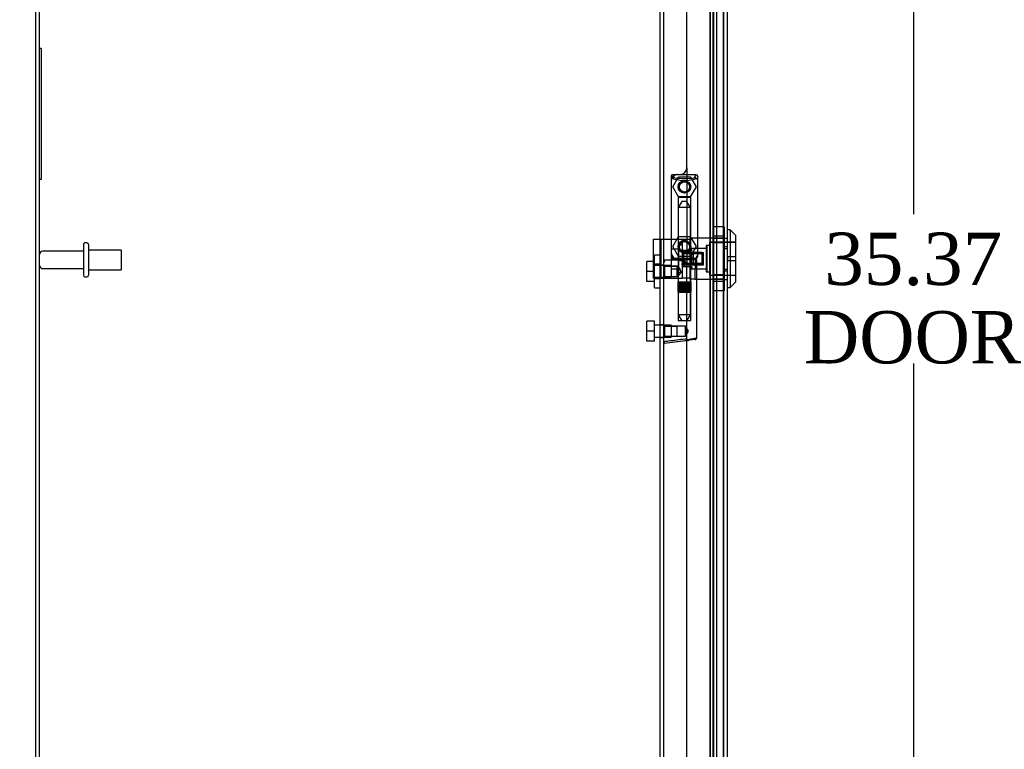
# Model space of a CAD drawing. Header units: inches. Extents: x 1 to 240, y -1 to 159.
# Tile 6 of 18: x 13 to 32, y 70 to 83. Entities that reach past the tile are written whole.
import ezdxf
from ezdxf.enums import TextEntityAlignment as Align
from ezdxf.lldxf.tags import DXFTag

# ---------------------------------------------------------------- set-up
doc = ezdxf.new("R2010")
doc.units = ezdxf.units.IN
doc.header["$MEASUREMENT"] = 0
for name, color, linetype in [('COM70220', 7, 'Continuous'), ('COM70700-5', 7, 'Continuous'), ('COM70705-9', 7, 'Continuous'), ('Default', 7, 'Continuous'), ('HNG86659-1', 7, 'Continuous'), ('HNG86659-2', 7, 'Continuous'), ('LOK10031', 7, 'Continuous'), ('LOK10031_CAM', 7, 'Continuous'), ('LOK10031_INSERT', 7, 'Continuous'), ('LOK10031_NUT', 7, 'Continuous'), ('LOK10031_SC', 7, 'Continuous'), ('QLB20254', 7, 'Continuous'), ('SCS86661', 7, 'Continuous'), ('STD26089', 7, 'Continuous'), ('WAM30017', 7, 'Continuous')]:
    doc.layers.add(name, color=color, linetype=linetype)
doc.styles.add('SEACAD_Times_New_Roman', font='times.ttf')
tags = doc.linetypes.add('HIDDEN2', pattern=[0.1875, 0.125, -0.0625]).pattern_tags.tags
tags[6:7] = [DXFTag(74, 4), DXFTag(75, 0), DXFTag(340, '0'), DXFTag(46, 0.0), DXFTag(50, 0.0), DXFTag(44, 0.0), DXFTag(45, 0.0)]
tags[4:5] = [DXFTag(74, 4), DXFTag(75, 0), DXFTag(340, '0'), DXFTag(46, 0.0), DXFTag(50, 0.0), DXFTag(44, 0.0), DXFTag(45, 0.0)]
doc.dimstyles.new('HAMMOND_(STH_-_240x160)', dxfattribs={"dimtxt": 1, "dimasz": 1.25, "dimexe": 0.5, "dimexo": 0.5, "dimgap": 0.25, "dimtad": 0, "dimtih": 1, "dimtoh": 1, "dimzin": 0, "dimdsep": 46, "dimtxsty": 'SEACAD_Times_New_Roman', "dimblk1": '_SE_FILLED', "dimblk2": '_SE_FILLED', "dimsah": 1, "dimcen": 0.5, "dimadec": 0, "dimazin": 0, "dimtfac": 0.8, "dimtofl": 0, "dimtmove": 0, "dimatfit": 3, "dimfxl": 1, "dimtolj": 1, "dimtzin": 0, "dimarcsym": 0})

# ---------------------------------------------------------------- blocks, each defined once
blk = doc.blocks.new('SE1')
at = {"layer": 'COM70220', "color": 7, "linetype": 'HIDDEN2'}
for p, q in [((26.04, 95.489), (26.04, 62.37)), ((26.286, 95.489), (26.286, 62.37)), ((26.288, 95.489), (26.288, 62.37)), ((26.289, 95.489), (26.289, 62.37))]:
    blk.add_line(p, q, dxfattribs=at)
at = {"layer": 'COM70700-5', "color": 7, "linetype": 'Continuous'}
for p, q in [((13.152, 60.98), (13.152, 102.413)), ((25.152, 61.016), (25.152, 96.798))]:
    blk.add_line(p, q, dxfattribs=at)
at = {"layer": 'COM70700-5', "color": 7, "linetype": 'HIDDEN2'}
for p, q in [((13.224, 60.98), (13.224, 102.413)), ((26.037, 61.884), (26.037, 95.97)), ((26.107, 61.884), (26.107, 95.97)), ((26.093, 62.098), (26.093, 95.757)), ((26.165, 62.098), (26.165, 95.757)), ((25.08, 78.821), (25.08, 91.401)), ((25.152, 78.808), (25.08, 78.808)), ((25.08, 78.568), (25.152, 78.568)), ((25.08, 64.833), (25.08, 78.556)), ((25.152, 77.666), (25.08, 77.666)), ((25.08, 77.426), (25.152, 77.426))]:
    blk.add_line(p, q, dxfattribs=at)
at = {"layer": 'COM70705-9', "color": 7, "linetype": 'HIDDEN2'}
for p, q in [((26.29, 96.202), (26.29, 61.657)), ((25.589, 80.665), (25.589, 78.801)), ((26.29, 79.325), (26.292, 79.325)), ((26.29, 79.128), (26.362, 79.128)), ((25.464, 78.926), (25.415, 78.926)), ((25.589, 77.365), (25.589, 78.801)), ((26.29, 78.731), (26.362, 78.731)), ((26.29, 78.534), (26.292, 78.534))]:
    blk.add_line(p, q, dxfattribs=at)
at = {"layer": 'COM70705-9', "color": 7, "linetype": 'Continuous'}
for p, q in [((26.362, 96.202), (26.362, 61.657)), ((25.589, 80.665), (25.589, 91.352)), ((25.415, 80.54), (25.464, 80.54)), ((25.29, 80.415), (25.29, 79.051)), ((25.589, 66.674), (25.589, 77.365))]:
    blk.add_line(p, q, dxfattribs=at)
at = {"layer": 'COM70705-9', "color": 7, "linetype": 'HIDDEN2'}
for centre in [(25.546, 80.304), (25.546, 79.162)]:
    blk.add_circle(centre, 0.12, dxfattribs=at)
for centre, start, end in [((25.415, 80.415), 103.8141, 175.4638), ((25.415, 79.051), 184.5362, 270), ((25.464, 78.801), 0, 90)]:
    blk.add_arc(centre, 0.125, start, end, dxfattribs=at)
at = {"layer": 'COM70705-9', "color": 7, "linetype": 'Continuous'}
for centre, start, end in [((25.415, 80.415), 90, 103.8141), ((25.464, 80.665), 270, 0), ((25.415, 80.415), 175.4638, 180), ((25.415, 79.051), 180, 184.5362)]:
    blk.add_arc(centre, 0.125, start, end, dxfattribs=at)
at = {"layer": 'HNG86659-1', "color": 7, "linetype": 'Continuous'}
for p, q in [((25.762, 80.537), (25.327, 80.537)), ((25.352, 80.482), (25.33, 80.537)), ((25.352, 80.479), (25.33, 80.537)), ((25.739, 80.479), (25.762, 80.537)), ((25.74, 80.482), (25.762, 80.537)), ((25.29, 80.498), (25.31, 80.448)), ((25.29, 80.498), (25.29, 78.983)), ((25.352, 80.479), (25.352, 80.482)), ((25.739, 80.479), (25.74, 80.482)), ((25.801, 80.498), (25.782, 80.448)), ((25.801, 78.983), (25.801, 80.498)), ((25.425, 78.904), (25.164, 78.904)), ((25.309, 78.979), (25.309, 78.944)), ((25.329, 78.924), (25.762, 78.924)), ((25.762, 78.924), (25.329, 78.924)), ((25.782, 78.944), (25.782, 78.979)), ((25.782, 77.423), (25.782, 78.904)), ((25.622, 77.369), (25.163, 77.311)), ((25.606, 77.367), (25.165, 77.312)), ((25.747, 77.384), (25.606, 77.367)), ((25.622, 77.369), (25.606, 77.367))]:
    blk.add_line(p, q, dxfattribs=at)
at = {"layer": 'HNG86659-1', "color": 7, "linetype": 'HIDDEN2'}
for p, q in [((25.426, 80.093), (25.426, 78.936)), ((25.437, 80.105), (25.654, 80.105)), ((25.666, 78.936), (25.666, 80.093)), ((25.33, 78.944), (25.343, 78.944)), ((25.343, 78.944), (25.749, 78.944)), ((25.426, 78.936), (25.414, 78.924)), ((25.414, 78.924), (25.426, 78.912)), ((25.426, 78.936), (25.666, 78.936)), ((25.666, 78.912), (25.426, 78.912)), ((25.426, 78.912), (25.426, 78.784)), ((25.678, 78.924), (25.666, 78.936)), ((25.666, 78.912), (25.678, 78.924)), ((25.666, 77.755), (25.666, 78.912)), ((25.749, 78.944), (25.762, 78.944)), ((25.173, 78.785), (25.152, 78.806)), ((25.173, 78.591), (25.173, 78.785)), ((25.406, 78.785), (25.173, 78.785)), ((25.173, 78.785), (25.406, 78.785)), ((25.426, 78.785), (25.406, 78.785)), ((25.406, 78.591), (25.406, 78.785)), ((25.152, 78.57), (25.173, 78.591)), ((25.173, 78.591), (25.406, 78.591)), ((25.173, 78.591), (25.406, 78.591)), ((25.406, 78.591), (25.426, 78.591)), ((25.426, 78.592), (25.426, 77.755)), ((25.654, 77.743), (25.437, 77.743)), ((25.173, 77.643), (25.152, 77.664)), ((25.173, 77.449), (25.173, 77.643)), ((25.406, 77.643), (25.173, 77.643)), ((25.173, 77.643), (25.406, 77.643)), ((25.565, 77.643), (25.406, 77.643)), ((25.406, 77.449), (25.406, 77.643)), ((25.565, 77.449), (25.565, 77.643)), ((25.621, 77.546), (25.565, 77.643)), ((25.565, 77.449), (25.621, 77.546)), ((25.152, 77.428), (25.173, 77.449)), ((25.173, 77.449), (25.406, 77.449)), ((25.173, 77.449), (25.406, 77.449)), ((25.406, 77.449), (25.565, 77.449))]:
    blk.add_line(p, q, dxfattribs=at)
for centre, radius in [((25.546, 80.302), 0.118), ((25.546, 80.302), 0.0968), ((25.546, 80.302), 0.0968), ((25.546, 79.16), 0.118), ((25.546, 79.16), 0.0968), ((25.546, 79.16), 0.0968)]:
    blk.add_circle(centre, radius, dxfattribs=at)
at = {"layer": 'HNG86659-1', "color": 7, "linetype": 'Continuous'}
for centre, radius, start, end in [((25.329, 80.498), 0.0392, 106.467, 168.78), ((25.329, 80.488), 0.0491, 88.6161, 102.0318), ((25.763, 80.488), 0.0491, 77.9682, 91.3839), ((25.762, 80.498), 0.0392, 11.22, 73.533), ((25.334, 80.498), 0.0432, 170.3107, 181.0665), ((25.335, 80.443), 0.0255, 130.6693, 167.2932), ((25.566, 81.264), 0.839, 252.8076, 268.6088), ((25.524, 81.271), 0.846, 271.4593, 287.1243), ((25.757, 80.443), 0.0255, 12.7068, 49.3307), ((25.758, 80.498), 0.0432, 358.9335, 9.6893), ((25.164, 78.893), 0.0118, 91.6274, 180), ((26.363, 79.525), 1.368, 208.4945, 208.8184), ((25.164, 78.893), 0.0118, 90.0008, 91.6266), ((25.329, 78.982), 0.039, 178.4395, 188.4336), ((25.33, 78.983), 0.0395, 190.0421, 238.9435), ((25.343, 78.978), 0.0339, 170.6189, 178.4811), ((25.329, 78.944), 0.0197, 180, 270), ((25.329, 78.904), 0.0197, 90, 180), ((25.762, 78.944), 0.0197, 270, 360), ((25.762, 78.904), 0.0197, 0, 90), ((25.748, 78.978), 0.0339, 1.4039, 9.3839), ((25.762, 78.983), 0.0395, 301.1698, 349.9579), ((25.762, 78.982), 0.039, 351.5664, 1.5605), ((25.164, 77.323), 0.0118, 180, 245.0772), ((25.815, 77.301), 0.656, 176.4098, 179.0269), ((25.197, 77.328), 0.0401, 145.0143, 158.1633), ((25.743, 77.423), 0.0394, 277.125, 0.0158), ((25.164, 77.323), 0.0118, 245.0769, 265.6132), ((25.164, 77.323), 0.0118, 265.5954, 277.125)]:
    blk.add_arc(centre, radius, start, end, dxfattribs=at)
at = {"layer": 'HNG86659-1', "color": 7, "linetype": 'HIDDEN2'}
for centre, radius, start, end in [((25.743, 80.597), 0.429, 188.1861, 189.6334), ((25.348, 80.597), 0.429, 350.3666, 351.8139), ((25.229, 79.802), 0.706, 84.0828, 84.9944), ((25.862, 79.802), 0.706, 95.0055, 95.9173), ((25.437, 80.093), 0.0118, 90, 180), ((25.654, 80.093), 0.0118, 0, 90), ((25.229, 79.685), 0.711, 274.9929, 275.9146), ((25.343, 78.978), 0.0339, 178.4811, 269.1433), ((25.33, 78.983), 0.0395, 238.9435, 269.2685), ((25.33, 78.985), 0.0417, 269.1335, 269.9996), ((25.748, 78.978), 0.0339, 270.8539, 342.3788), ((25.762, 78.983), 0.0395, 270.7316, 301.1698), ((25.762, 78.985), 0.0417, 270.0004, 270.8665), ((25.862, 79.685), 0.711, 264.0853, 265.0072), ((25.437, 77.755), 0.0118, 180, 270), ((25.654, 77.755), 0.0118, 270, 0)]:
    blk.add_arc(centre, radius, start, end, dxfattribs=at)
at = {"layer": 'HNG86659-1', "color": 7, "linetype": 'Continuous'}
for centre, major_axis, ratio, start_param, end_param in [((25.33, 80.525), (0, -0.0118), 0.049276, 3.017238, 3.218468), ((25.762, 80.525), (0, -0.0118), 0.049276, 3.064718, 3.265947), ((25.546, 80.489), (0.203, 0), 0.124034, 3.621202, 5.880052)]:
    blk.add_ellipse(centre, major_axis=major_axis, ratio=ratio, start_param=start_param, end_param=end_param, dxfattribs=at)
for points, knots in [([(25.318, 80.462), (25.32, 80.465), (25.323, 80.468), (25.328, 80.473), (25.332, 80.476), (25.337, 80.478), (25.339, 80.479), (25.343, 80.48), (25.345, 80.48), (25.348, 80.48), (25.349, 80.48), (25.351, 80.48), (25.352, 80.479), (25.352, 80.479)], [0, 0, 0, 0, 0.25, 0.25, 0.5, 0.5, 0.625, 0.625, 0.75, 0.75, 0.875, 0.875, 1, 1, 1, 1]), ([(25.773, 80.462), (25.771, 80.465), (25.769, 80.468), (25.763, 80.473), (25.76, 80.476), (25.754, 80.478), (25.752, 80.479), (25.749, 80.48), (25.747, 80.48), (25.744, 80.48), (25.742, 80.48), (25.74, 80.48), (25.74, 80.479), (25.739, 80.479)], [0, 0, 0, 0, 0.25, 0.25, 0.5, 0.5, 0.625, 0.625, 0.75, 0.75, 0.875, 0.875, 1, 1, 1, 1]), ([(25.152, 78.871), (25.152, 78.871), (25.153, 78.871), (25.156, 78.872), (25.158, 78.872), (25.161, 78.872)], [0, 0, 0, 0, 0.5, 0.5, 1, 1, 1, 1]), ([(25.163, 78.904), (25.163, 78.904), (25.163, 78.904), (25.163, 78.904), (25.163, 78.904), (25.163, 78.904), (25.162, 78.904), (25.162, 78.903), (25.162, 78.903), (25.161, 78.9), (25.161, 78.898), (25.161, 78.889), (25.161, 78.881), (25.161, 78.872)], [0, 0, 0, 0, 0.03125, 0.03125, 0.0625, 0.0625, 0.125, 0.125, 0.25, 0.25, 0.5, 0.5, 1, 1, 1, 1]), ([(25.425, 78.904), (25.435, 78.904), (25.446, 78.903), (25.468, 78.898), (25.479, 78.895), (25.501, 78.887), (25.513, 78.883), (25.529, 78.876), (25.535, 78.874), (25.546, 78.87), (25.552, 78.867), (25.557, 78.865)], [0, 0, 0, 0, 0.25, 0.25, 0.5, 0.5, 0.75, 0.75, 0.875, 0.875, 1, 1, 1, 1]), ([(25.152, 77.344), (25.152, 77.343), (25.153, 77.343), (25.156, 77.343), (25.158, 77.343), (25.16, 77.342)], [0, 0, 0, 0, 0.5, 0.5, 1, 1, 1, 1]), ([(25.164, 77.351), (25.19, 77.354), (25.216, 77.357), (25.242, 77.36), (25.347, 77.373), (25.452, 77.387), (25.557, 77.4)], [0, 0, 0, 0, 0.198595, 0.198595, 0.198595, 1, 1, 1, 1]), ([(25.557, 77.4), (25.558, 77.4), (25.558, 77.4), (25.56, 77.4), (25.56, 77.399), (25.562, 77.399), (25.563, 77.399), (25.566, 77.398), (25.568, 77.397), (25.575, 77.395), (25.579, 77.394), (25.592, 77.391), (25.6, 77.388), (25.609, 77.386)], [0, 0, 0, 0, 0.03125, 0.03125, 0.0625, 0.0625, 0.125, 0.125, 0.25, 0.25, 0.5, 0.5, 1, 1, 1, 1]), ([(25.609, 77.386), (25.621, 77.388), (25.633, 77.39), (25.656, 77.394), (25.667, 77.395), (25.699, 77.401), (25.718, 77.404), (25.741, 77.409), (25.748, 77.411), (25.76, 77.414), (25.765, 77.415), (25.774, 77.418), (25.777, 77.419), (25.78, 77.421), (25.781, 77.421), (25.782, 77.422), (25.782, 77.423), (25.782, 77.423)], [0, 0, 0, 0, 0.125, 0.125, 0.25, 0.25, 0.5, 0.5, 0.625, 0.625, 0.75, 0.75, 0.875, 0.875, 0.9375, 0.9375, 1, 1, 1, 1]), ([(25.609, 77.386), (25.609, 77.383), (25.609, 77.38), (25.609, 77.375), (25.609, 77.372), (25.61, 77.37), (25.61, 77.369), (25.611, 77.369), (25.611, 77.368), (25.614, 77.368), (25.615, 77.368), (25.619, 77.369), (25.621, 77.369), (25.622, 77.369)], [0, 0, 0, 0, 0.25, 0.25, 0.5, 0.5, 0.625, 0.625, 0.75, 0.75, 0.875, 0.875, 1, 1, 1, 1])]:
    blk.add_open_spline(points, degree=3, knots=knots, dxfattribs=at)
at = {"layer": 'HNG86659-1', "color": 7, "linetype": 'HIDDEN2'}
for points, knots in [([(25.475, 78.688), (25.475, 78.701), (25.47, 78.714), (25.46, 78.737), (25.453, 78.747), (25.436, 78.773), (25.426, 78.785), (25.426, 78.785), (25.426, 78.785), (25.426, 78.785)], [0, 0, 0, 0, 0.0625, 0.0625, 0.125, 0.125, 0.25, 0.25, 0.2503152, 0.2503152, 0.2503152, 0.2503152]), ([(25.426, 78.591), (25.426, 78.591), (25.436, 78.603), (25.453, 78.628), (25.46, 78.638), (25.47, 78.661), (25.475, 78.674), (25.475, 78.688)], [0.7505722, 0.7505722, 0.7505722, 0.7505722, 0.875, 0.875, 0.9375, 0.9375, 1, 1, 1, 1]), ([(25.475, 78.69), (25.475, 78.69), (25.475, 78.689), (25.475, 78.684), (25.474, 78.68), (25.474, 78.677)], [0.49628825, 0.49628825, 0.49628825, 0.49628825, 0.5, 0.5, 0.51768311, 0.51768311, 0.51768311, 0.51768311])]:
    blk.add_open_spline(points, degree=3, knots=knots, dxfattribs=at)
at = {"layer": 'HNG86659-2', "color": 7, "linetype": 'HIDDEN2'}
for p, q in [((25.496, 80.026), (25.428, 79.908)), ((25.595, 80.026), (25.496, 80.026)), ((25.664, 79.908), (25.595, 80.026)), ((25.664, 79.908), (25.428, 79.908)), ((25.428, 79.908), (25.428, 78.491)), ((25.664, 78.491), (25.664, 79.908)), ((25.423, 78.491), (25.424, 78.491)), ((25.423, 78.491), (25.423, 78.491)), ((25.423, 78.491), (25.423, 78.294)), ((25.423, 78.491), (25.423, 78.294)), ((25.424, 78.491), (25.435, 78.491)), ((25.424, 78.491), (25.424, 78.294)), ((25.427, 78.491), (25.427, 78.294)), ((25.428, 78.491), (25.428, 78.294)), ((25.431, 78.491), (25.431, 78.294)), ((25.433, 78.491), (25.433, 78.294)), ((25.435, 78.491), (25.443, 78.491)), ((25.435, 78.491), (25.435, 78.294)), ((25.443, 78.491), (25.467, 78.491)), ((25.443, 78.491), (25.443, 78.294)), ((25.443, 78.491), (25.443, 78.294)), ((25.449, 78.491), (25.449, 78.294)), ((25.458, 78.491), (25.458, 78.294)), ((25.46, 78.491), (25.46, 78.294)), ((25.467, 78.491), (25.476, 78.491)), ((25.467, 78.491), (25.467, 78.294)), ((25.476, 78.491), (25.48, 78.491)), ((25.476, 78.491), (25.476, 78.294)), ((25.48, 78.491), (25.513, 78.491)), ((25.48, 78.491), (25.48, 78.294)), ((25.489, 78.491), (25.489, 78.294)), ((25.498, 78.491), (25.498, 78.294)), ((25.503, 78.491), (25.503, 78.294)), ((25.513, 78.491), (25.521, 78.491)), ((25.513, 78.491), (25.513, 78.294)), ((25.521, 78.491), (25.528, 78.491)), ((25.521, 78.491), (25.521, 78.294)), ((25.528, 78.491), (25.564, 78.491)), ((25.528, 78.491), (25.528, 78.294)), ((25.538, 78.491), (25.538, 78.294)), ((25.546, 78.491), (25.546, 78.294)), ((25.554, 78.491), (25.554, 78.294)), ((25.564, 78.491), (25.57, 78.491)), ((25.564, 78.491), (25.564, 78.294)), ((25.57, 78.491), (25.578, 78.491)), ((25.57, 78.491), (25.57, 78.294)), ((25.578, 78.491), (25.611, 78.491)), ((25.578, 78.491), (25.578, 78.294)), ((25.589, 78.491), (25.589, 78.294)), ((25.594, 78.491), (25.594, 78.294)), ((25.603, 78.491), (25.603, 78.294)), ((25.611, 78.491), (25.615, 78.491)), ((25.611, 78.491), (25.611, 78.294)), ((25.615, 78.491), (25.624, 78.491)), ((25.615, 78.491), (25.615, 78.294)), ((25.624, 78.491), (25.648, 78.491)), ((25.624, 78.491), (25.624, 78.294)), ((25.632, 78.491), (25.632, 78.294)), ((25.634, 78.491), (25.634, 78.294)), ((25.642, 78.491), (25.642, 78.294)), ((25.648, 78.491), (25.656, 78.491)), ((25.648, 78.491), (25.648, 78.294)), ((25.648, 78.491), (25.648, 78.294)), ((25.656, 78.491), (25.667, 78.491)), ((25.656, 78.491), (25.656, 78.294)), ((25.658, 78.491), (25.658, 78.294)), ((25.66, 78.491), (25.66, 78.294)), ((25.663, 78.491), (25.663, 78.294)), ((25.665, 78.491), (25.665, 78.294)), ((25.667, 78.491), (25.669, 78.491)), ((25.667, 78.491), (25.667, 78.294)), ((25.669, 78.491), (25.669, 78.294)), ((25.669, 78.491), (25.669, 78.491)), ((25.669, 78.294), (25.669, 78.491)), ((25.423, 78.294), (25.423, 78.294)), ((25.423, 78.294), (25.424, 78.294)), ((25.424, 78.294), (25.435, 78.294)), ((25.428, 78.294), (25.428, 77.861)), ((25.435, 78.294), (25.443, 78.294)), ((25.443, 78.294), (25.467, 78.294)), ((25.467, 78.294), (25.476, 78.294)), ((25.476, 78.294), (25.48, 78.294)), ((25.48, 78.294), (25.513, 78.294)), ((25.513, 78.294), (25.521, 78.294)), ((25.521, 78.294), (25.528, 78.294)), ((25.528, 78.294), (25.564, 78.294)), ((25.564, 78.294), (25.57, 78.294)), ((25.57, 78.294), (25.578, 78.294)), ((25.578, 78.294), (25.611, 78.294)), ((25.611, 78.294), (25.615, 78.294)), ((25.615, 78.294), (25.624, 78.294)), ((25.624, 78.294), (25.648, 78.294)), ((25.648, 78.294), (25.656, 78.294)), ((25.656, 78.294), (25.667, 78.294)), ((25.664, 77.861), (25.664, 78.294)), ((25.667, 78.294), (25.669, 78.294)), ((25.669, 78.294), (25.669, 78.294)), ((25.664, 77.861), (25.428, 77.861)), ((25.428, 77.861), (25.496, 77.743)), ((25.595, 77.743), (25.664, 77.861))]:
    blk.add_line(p, q, dxfattribs=at)
at = {"layer": 'LOK10031', "color": 7, "linetype": 'Continuous'}
for p, q in [((26.422, 79.48), (26.362, 79.48)), ((26.422, 79.48), (26.422, 78.38)), ((26.522, 79.38), (26.422, 79.48)), ((26.522, 79.38), (26.522, 78.48)), ((26.422, 78.38), (26.522, 78.48)), ((26.362, 78.38), (26.422, 78.38))]:
    blk.add_line(p, q, dxfattribs=at)
at = {"layer": 'LOK10031', "color": 7, "linetype": 'HIDDEN2'}
for p, q in [((25.652, 79.322), (25.652, 78.537)), ((26.292, 79.322), (25.652, 79.322)), ((26.022, 79.245), (26.022, 78.615)), ((26.522, 79.245), (26.022, 79.245)), ((26.292, 79.325), (26.362, 79.325)), ((26.292, 79.161), (26.292, 79.325)), ((25.962, 79.123), (25.652, 79.123)), ((25.962, 79.18), (25.962, 78.68)), ((26.022, 79.18), (25.962, 79.18)), ((26.292, 79.161), (26.362, 79.161)), ((26.292, 78.699), (26.292, 79.161)), ((25.752, 78.93), (25.652, 78.93)), ((25.752, 78.93), (25.752, 78.736)), ((25.652, 78.736), (25.752, 78.736)), ((25.752, 78.537), (25.752, 78.736)), ((25.752, 78.736), (25.962, 78.736)), ((25.962, 78.68), (26.022, 78.68)), ((26.292, 78.699), (26.362, 78.699)), ((26.292, 78.534), (26.292, 78.699)), ((25.752, 78.537), (25.652, 78.537)), ((25.752, 78.537), (26.292, 78.537)), ((26.022, 78.615), (26.522, 78.615)), ((26.292, 78.534), (26.362, 78.534))]:
    blk.add_line(p, q, dxfattribs=at)
at = {"layer": 'LOK10031_CAM', "color": 7, "linetype": 'HIDDEN2'}
for p, q in [((24.952, 79.306), (25.14, 79.306)), ((24.952, 78.556), (24.952, 79.306)), ((25.102, 78.556), (25.102, 79.306)), ((25.14, 79.306), (25.408, 79.306)), ((25.408, 79.306), (25.502, 79.306)), ((25.502, 79.306), (25.652, 79.306)), ((25.502, 79.306), (25.502, 78.556)), ((25.652, 79.089), (25.502, 79.089)), ((25.682, 79.041), (25.652, 79.041)), ((25.712, 79.011), (25.712, 78.851)), ((25.652, 78.774), (25.502, 78.774)), ((25.682, 78.821), (25.652, 78.821)), ((24.952, 78.556), (25.14, 78.556)), ((25.14, 78.556), (25.408, 78.556)), ((25.408, 78.556), (25.502, 78.556)), ((25.652, 78.556), (25.502, 78.556))]:
    blk.add_line(p, q, dxfattribs=at)
for centre, start, end in [((25.682, 79.011), 0, 90), ((25.682, 78.851), 270, 0)]:
    blk.add_arc(centre, 0.03, start, end, dxfattribs=at)
at = {"layer": 'LOK10031_INSERT', "color": 7, "linetype": 'HIDDEN2'}
for p, q in [((26.037, 79.242), (26.037, 78.617)), ((26.522, 79.242), (26.037, 79.242)), ((25.537, 79.086), (25.537, 79.044)), ((25.537, 79.086), (25.687, 79.086)), ((25.537, 79.048), (25.912, 79.048)), ((25.687, 79.044), (25.537, 79.044)), ((25.537, 78.815), (25.537, 79.044)), ((25.912, 79.028), (25.537, 79.028)), ((25.687, 79.086), (25.687, 79.123)), ((25.977, 79.123), (25.687, 79.123)), ((25.687, 78.815), (25.687, 79.044)), ((25.912, 79.028), (25.912, 79.048)), ((25.912, 78.831), (25.912, 79.028)), ((25.977, 79.18), (25.977, 78.68)), ((26.037, 79.18), (25.977, 79.18)), ((25.537, 78.831), (25.912, 78.831)), ((25.912, 78.812), (25.912, 78.831)), ((26.372, 78.97), (26.372, 78.89)), ((26.372, 78.97), (26.522, 78.97)), ((26.522, 78.89), (26.372, 78.89)), ((25.537, 78.815), (25.537, 78.774)), ((25.537, 78.815), (25.687, 78.815)), ((25.537, 78.812), (25.912, 78.812)), ((25.687, 78.774), (25.652, 78.774)), ((25.687, 78.774), (25.687, 78.736)), ((25.687, 78.736), (25.977, 78.736)), ((25.977, 78.68), (26.037, 78.68)), ((26.037, 78.617), (26.522, 78.617))]:
    blk.add_line(p, q, dxfattribs=at)
at = {"layer": 'LOK10031_NUT', "color": 7, "linetype": 'HIDDEN2'}
for p, q in [((26.09, 79.542), (26.09, 79.236)), ((26.305, 79.542), (26.09, 79.542)), ((26.305, 79.542), (26.305, 79.236)), ((26.305, 79.363), (26.09, 79.363)), ((26.305, 79.314), (26.09, 79.314)), ((26.09, 79.236), (26.09, 78.624)), ((26.305, 79.236), (26.09, 79.236)), ((26.305, 79.236), (26.305, 78.624)), ((26.09, 78.624), (26.09, 78.318)), ((26.305, 78.624), (26.09, 78.624)), ((26.09, 78.546), (26.305, 78.546)), ((26.305, 78.497), (26.09, 78.497)), ((26.305, 78.624), (26.305, 78.318)), ((26.305, 78.318), (26.09, 78.318))]:
    blk.add_line(p, q, dxfattribs=at)
at = {"layer": 'LOK10031_SC', "color": 7, "linetype": 'HIDDEN2'}
for p, q in [((25.295, 79.122), (25.432, 79.122)), ((25.295, 79.122), (25.295, 78.93)), ((25.432, 79.192), (25.432, 78.667)), ((25.502, 79.192), (25.432, 79.192)), ((25.877, 79.048), (25.502, 79.048)), ((25.502, 79.048), (25.502, 79.024)), ((25.877, 79.024), (25.502, 79.024)), ((25.877, 79.048), (25.877, 78.812)), ((25.295, 78.93), (25.432, 78.93)), ((25.295, 78.93), (25.295, 78.737)), ((25.502, 78.812), (25.502, 78.836)), ((25.877, 78.836), (25.502, 78.836)), ((25.295, 78.737), (25.432, 78.737)), ((25.432, 78.667), (25.502, 78.667)), ((25.502, 78.812), (25.877, 78.812))]:
    blk.add_line(p, q, dxfattribs=at)
at = {"layer": 'QLB20254', "color": 7, "linetype": 'HIDDEN2'}
for p, q in [((13.254, 82.946), (13.224, 82.946)), ((13.254, 82.946), (13.254, 82.571)), ((13.254, 82.571), (13.254, 80.821)), ((13.265, 81.803), (13.253, 81.803)), ((13.265, 81.8), (13.253, 81.8)), ((13.265, 81.778), (13.253, 81.778)), ((13.265, 81.723), (13.253, 81.723)), ((13.265, 81.698), (13.253, 81.698)), ((13.264, 81.8), (13.254, 81.8)), ((13.264, 81.799), (13.254, 81.799)), ((13.264, 81.796), (13.254, 81.796)), ((13.264, 81.772), (13.254, 81.772)), ((13.264, 81.769), (13.254, 81.769)), ((13.264, 81.754), (13.254, 81.754)), ((13.264, 81.734), (13.254, 81.734)), ((13.264, 81.731), (13.254, 81.731)), ((13.264, 81.708), (13.254, 81.708)), ((13.264, 81.704), (13.254, 81.704)), ((13.264, 81.693), (13.254, 81.693)), ((13.264, 81.679), (13.254, 81.679)), ((13.264, 81.677), (13.254, 81.677)), ((13.264, 81.676), (13.254, 81.676)), ((13.264, 81.652), (13.254, 81.652)), ((13.264, 81.568), (13.264, 81.803)), ((13.253, 81.593), (13.265, 81.593)), ((13.253, 81.59), (13.265, 81.59)), ((13.253, 81.572), (13.254, 81.572)), ((13.253, 81.568), (13.265, 81.568)), ((13.264, 81.635), (13.254, 81.635)), ((13.264, 81.633), (13.254, 81.633)), ((13.264, 81.631), (13.254, 81.631)), ((13.264, 81.626), (13.254, 81.626)), ((13.264, 81.613), (13.254, 81.613)), ((13.264, 81.599), (13.254, 81.599)), ((13.264, 81.599), (13.254, 81.599)), ((13.264, 81.596), (13.254, 81.596)), ((13.264, 81.581), (13.254, 81.581)), ((13.264, 81.575), (13.254, 81.575)), ((13.264, 81.572), (13.254, 81.572)), ((13.264, 81.568), (13.254, 81.568)), ((13.264, 81.553), (13.254, 81.553)), ((13.264, 81.553), (13.264, 81.581)), ((13.264, 81.572), (13.265, 81.572)), ((13.254, 80.821), (13.254, 80.446)), ((13.254, 80.446), (13.224, 80.446))]:
    blk.add_line(p, q, dxfattribs=at)
at = {"layer": 'SCS86661', "color": 7, "linetype": 'HIDDEN2'}
for p, q in [((25.325, 80.304), (25.435, 80.496)), ((25.435, 80.496), (25.656, 80.496)), ((25.656, 80.496), (25.767, 80.304)), ((25.435, 80.113), (25.325, 80.304)), ((25.767, 80.304), (25.656, 80.113)), ((25.656, 80.113), (25.435, 80.113)), ((25.325, 79.162), (25.435, 79.354)), ((25.435, 79.354), (25.656, 79.354)), ((25.656, 79.354), (25.767, 79.162)), ((25.435, 78.971), (25.325, 79.162)), ((25.767, 79.162), (25.656, 78.971)), ((24.825, 78.688), (24.825, 78.88)), ((24.975, 78.88), (24.825, 78.88)), ((25.656, 78.971), (25.435, 78.971)), ((24.825, 78.497), (24.825, 78.688)), ((24.975, 78.688), (24.825, 78.688)), ((25.29, 78.801), (24.975, 78.801)), ((25.29, 78.801), (25.29, 78.575)), ((24.975, 78.497), (24.825, 78.497)), ((24.975, 78.575), (25.29, 78.575)), ((24.825, 77.546), (24.825, 77.738)), ((24.975, 77.738), (24.825, 77.738)), ((24.975, 77.546), (24.975, 77.738)), ((24.825, 77.355), (24.825, 77.546)), ((24.975, 77.546), (24.825, 77.546)), ((25.29, 77.659), (24.975, 77.659)), ((24.975, 77.355), (24.975, 77.546)), ((25.29, 77.659), (25.29, 77.433)), ((24.975, 77.355), (24.825, 77.355)), ((24.975, 77.433), (25.29, 77.433))]:
    blk.add_line(p, q, dxfattribs=at)
for centre in [(25.546, 80.304), (25.546, 79.162)]:
    blk.add_circle(centre, 0.113, dxfattribs=at)
at = {"layer": 'STD26089', "color": 7, "linetype": 'HIDDEN2'}
for p, q in [((14.061, 79.203), (14.061, 78.613)), ((14.131, 79.233), (14.091, 79.233)), ((14.161, 79.203), (14.161, 78.613)), ((14.061, 79.074), (13.284, 79.074)), ((14.786, 79.095), (14.161, 79.095)), ((14.786, 79.095), (14.786, 78.72)), ((13.284, 78.742), (14.061, 78.742)), ((14.161, 78.72), (14.786, 78.72)), ((14.091, 78.583), (14.131, 78.583))]:
    blk.add_line(p, q, dxfattribs=at)
for centre, radius, start, end in [((14.091, 79.203), 0.03, 90, 180), ((14.131, 79.203), 0.03, 0, 90), ((13.284, 79.014), 0.06, 90, 180), ((13.284, 78.802), 0.06, 180, 270), ((14.091, 78.613), 0.03, 180, 270), ((14.131, 78.613), 0.03, 270, 0)]:
    blk.add_arc(centre, radius, start, end, dxfattribs=at)
at = {"layer": 'WAM30017', "color": 7, "linetype": 'HIDDEN2'}
for p, q in [((24.975, 78.376), (24.975, 79.001)), ((25.08, 79.001), (24.975, 79.001)), ((25.08, 78.826), (24.975, 78.826)), ((25.08, 78.556), (25.08, 78.821)), ((24.975, 78.551), (25.08, 78.551)), ((24.975, 78.376), (25.08, 78.376))]:
    blk.add_line(p, q, dxfattribs=at)
blk = doc.blocks.new('DMBLK663')
at = {"layer": 'Default', "linetype": 'Continuous', "transparency": 16777216}
for points in [[(9.584, 101.25), (10.001, 101.25), (9.793, 102.5)], [(9.584, 62.158), (9.793, 60.908), (10.001, 62.158)]]:
    blk.add_hatch(color=7, dxfattribs=at).paths.add_polyline_path(points)
at = {"layer": 'Default', "color": 7, "linetype": 'Continuous', "transparency": 16777216}
for p, q in [((12.652, 102.5), (9.293, 102.5)), ((9.793, 102.5), (9.793, 82.554)), ((9.793, 81.204), (9.793, 60.908)), ((12.724, 60.908), (9.293, 60.908))]:
    blk.add_line(p, q, dxfattribs=at)
at = {"layer": 'Default', "color": 7, "linetype": 'Continuous', "transparency": 16777216, "style": 'SEACAD_Times_New_Roman'}
blk.add_text('41.59', height=1, dxfattribs=at).set_placement((8.087, 82.204), align=Align.TOP_LEFT)
blk = doc.blocks.new('_SE_FILLED')
at = {"color": 0}
blk.add_line((0, 0), (-1, 0), dxfattribs=at)
blk.add_solid([(0, 0), (-1, -0.1665), (-1, 0.1665), (0, 0)], dxfattribs=at)
blk = doc.blocks.new('DMBLK666')
at = {"layer": 'Default', "linetype": 'Continuous', "transparency": 16777216}
for points in [[(17.719, 98.894), (18.195, 100.069), (17.364, 99.112)], [(14.442, 97.251), (13.224, 96.902), (14.49, 96.837)]]:
    blk.add_hatch(color=7, dxfattribs=at).paths.add_polyline_path(points)
at = {"layer": 'Default', "color": 7, "linetype": 'Continuous', "transparency": 16777216}
for start, end in [(316.4943, 335), (270, 290.8449)]:
    blk.add_arc((13.224, 102.387), 5.485, start, end, dxfattribs=at)
at = {"layer": 'Default', "color": 7, "linetype": 'Continuous', "transparency": 16777216, "style": 'SEACAD_Times_New_Roman'}
blk.add_text('65°', height=1, dxfattribs=at).set_placement((15.117, 98.261), align=Align.TOP_LEFT)
blk = doc.blocks.new('DMBLK670')
at = {"layer": 'Default', "linetype": 'Continuous', "transparency": 16777216}
for points in [[(30.134, 95.367), (29.925, 96.617), (29.717, 95.367)], [(30.134, 62.492), (29.717, 62.492), (29.925, 61.242)]]:
    blk.add_hatch(color=7, dxfattribs=at).paths.add_polyline_path(points)
at = {"layer": 'Default', "color": 7, "linetype": 'Continuous', "transparency": 16777216}
for p, q in [((26.12, 96.617), (30.425, 96.617)), ((29.925, 96.617), (29.925, 79.78)), ((29.925, 76.93), (29.925, 61.242)), ((26.12, 61.242), (30.425, 61.242))]:
    blk.add_line(p, q, dxfattribs=at)
at = {"layer": 'Default', "color": 7, "linetype": 'Continuous', "transparency": 16777216, "style": 'SEACAD_Times_New_Roman'}
for s, p in [('35.37', (28.219, 79.43)), ('DOOR', (27.828, 77.93))]:
    blk.add_text(s, height=1, dxfattribs=at).set_placement(p, align=Align.TOP_LEFT)

msp = doc.modelspace()

# ---------------------------------------------------------------- block references
at = {"layer": 'Default'}
msp.add_blockref('SE1', (0, 0), dxfattribs=at)

# ---------------------------------------------------------------- dimensions: what is measured, and where the dimension line sits
at = {"layer": 'Default', "color": 7, "linetype": 'Continuous'}
for base, p1, p2, angle, text, picture, middle in [((9.793, 102.5), (13.152, 102.5), (13.224, 60.908), 270.0992, '\\A1;<>', 'DMBLK663', (9.793, 81.704)), ((29.9254, 96.6172), (25.6199, 96.6172), (25.6199, 61.2423), 270, '\\A1;<>\\PDOOR', 'DMBLK670', (29.9254, 78.9298))]:
    dim = msp.add_linear_dim(base=base, p1=p1, p2=p2, angle=angle, text=text, dimstyle='HAMMOND_(STH_-_240x160)', dxfattribs=at)
    dim.commit()
    dim.dimension.update_dxf_attribs({"geometry": picture, "text_midpoint": middle, "dimtype": 161})
dim = msp.add_angular_dim_2l(base=(16.171, 97.761), line1=((13.224, 102.387), (25.044, 96.875)), line2=((13.224, 102.387), (13.224, 60.98)), text='\\A1;<>', dimstyle='HAMMOND_(STH_-_240x160)', dxfattribs=at)
dim.commit()
dim.dimension.update_dxf_attribs({"geometry": 'DMBLK666', "text_midpoint": (16.171, 97.761), "dimtype": 162})

doc.saveas('drawing.dxf')
